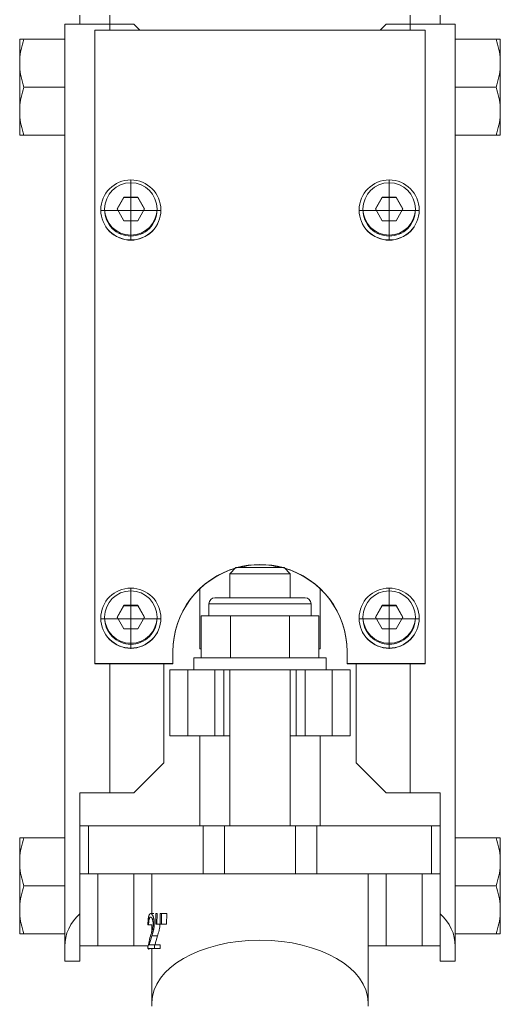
# Model space of a CAD drawing. Header units: millimetres. Extents: x -0.167 to 0.208, y 0.031 to 0.742.
# Tile 3 of 4: x 0.117 to 0.197, y 0.338 to 0.502. Entities that reach past the tile are written whole.
import ezdxf

# ---------------------------------------------------------------- set-up
doc = ezdxf.new("R2010")
doc.units = ezdxf.units.MM

# ---------------------------------------------------------------- blocks, each defined once
blk = doc.blocks.new('SW_CENTERMARKSYMBOL_7')
at = {"color": 0, "linetype": 'Continuous', "lineweight": 0}
for p, q in [((0, 0.0025), (0, 0.005)), ((0, 0), (0, 0.0025)), ((-0.0025, 0), (-0.005, 0)), ((0, 0), (-0.0025, 0)), ((0, 0), (0, -0.0025)), ((0, 0), (0.0025, 0)), ((0.0025, 0), (0.005, 0)), ((0, -0.0025), (0, -0.005))]:
    blk.add_line(p, q, dxfattribs=at)
blk = doc.blocks.new('SW_CENTERMARKSYMBOL_8')
at = {"color": 0, "linetype": 'Continuous', "lineweight": 0}
for p, q in [((0, 0.0025), (0, 0.005)), ((0, 0), (0, 0.0025)), ((-0.0025, 0), (-0.005, 0)), ((0, 0), (-0.0025, 0)), ((0, 0), (0, -0.0025)), ((0, 0), (0.0025, 0)), ((0.0025, 0), (0.005, 0)), ((0, -0.0025), (0, -0.005))]:
    blk.add_line(p, q, dxfattribs=at)
blk = doc.blocks.new('SW_CENTERMARKSYMBOL_9')
at = {"color": 0, "linetype": 'Continuous', "lineweight": 0}
for p, q in [((0, 0.0025), (0, 0.005)), ((0, 0), (0, 0.0025)), ((-0.0025, 0), (-0.005, 0)), ((0, 0), (-0.0025, 0)), ((0, 0), (0, -0.0025)), ((0, 0), (0.0025, 0)), ((0.0025, 0), (0.005, 0)), ((0, -0.0025), (0, -0.005))]:
    blk.add_line(p, q, dxfattribs=at)
blk = doc.blocks.new('SW_CENTERMARKSYMBOL_10')
at = {"color": 0, "linetype": 'Continuous', "lineweight": 0}
for p, q in [((0, 0.0025), (0, 0.005)), ((0, 0), (0, 0.0025)), ((-0.0025, 0), (-0.005, 0)), ((0, 0), (-0.0025, 0)), ((0, 0), (0, -0.0025)), ((0, 0), (0.0025, 0)), ((0.0025, 0), (0.005, 0)), ((0, -0.0025), (0, -0.005))]:
    blk.add_line(p, q, dxfattribs=at)

msp = doc.modelspace()

# ---------------------------------------------------------------- linework, layer by layer
at = {"color": 7, "linetype": 'Continuous', "lineweight": 15}
for p, q in [((0.1271517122, 0.50246916), (0.1271517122, 0.5009691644)), ((0.1321517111, 0.50246916), (0.1321517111, 0.5009691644)), ((0.1821517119, 0.50246916), (0.1821517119, 0.5009691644)), ((0.1871517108, 0.50246916), (0.1871517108, 0.5009691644)), ((0.1246517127, 0.5009691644), (0.1321517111, 0.5009691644)), ((0.1246517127, 0.3473863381), (0.1246517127, 0.5009691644)), ((0.1361517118, 0.5009691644), (0.1321517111, 0.5009691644)), ((0.1371735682, 0.4999473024), (0.1361517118, 0.5009691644)), ((0.1781517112, 0.5009691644), (0.1771298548, 0.4999473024)), ((0.1781517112, 0.5009691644), (0.1821517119, 0.5009691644)), ((0.1821517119, 0.5009691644), (0.1896517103, 0.5009691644)), ((0.1896517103, 0.5009691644), (0.1896517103, 0.3473863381)), ((0.1171517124, 0.4950258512), (0.1171517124, 0.4984733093)), ((0.1178517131, 0.4984733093), (0.1246517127, 0.4984733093)), ((0.1296517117, 0.3945070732), (0.1296517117, 0.4999473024)), ((0.1296517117, 0.4999473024), (0.1846517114, 0.4999473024)), ((0.1846517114, 0.4999473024), (0.1846517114, 0.3945070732)), ((0.1964517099, 0.4984733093), (0.1896517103, 0.4984733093)), ((0.1971517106, 0.4984733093), (0.1971517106, 0.4950258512)), ((0.1171517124, 0.4950258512), (0.1171517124, 0.4939187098)), ((0.1171517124, 0.4870237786), (0.1171517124, 0.4939187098)), ((0.1971517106, 0.4950258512), (0.1971517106, 0.4939187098)), ((0.1971517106, 0.4939187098), (0.1971517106, 0.4870237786)), ((0.1178517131, 0.4904712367), (0.1246517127, 0.4904712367)), ((0.1964517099, 0.4904712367), (0.1896517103, 0.4904712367)), ((0.1171517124, 0.4870237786), (0.1171517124, 0.4859166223)), ((0.1971517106, 0.4870237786), (0.1971517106, 0.4859166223)), ((0.1171517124, 0.4824691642), (0.1171517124, 0.4859166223)), ((0.1971517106, 0.4859166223), (0.1971517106, 0.4824691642)), ((0.1178517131, 0.4824691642), (0.1246517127, 0.4824691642)), ((0.1964517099, 0.4824691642), (0.1896517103, 0.4824691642)), ((0.1333617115, 0.4702047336), (0.1345067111, 0.4721868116)), ((0.1333918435, 0.4701525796), (0.1345067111, 0.4720824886)), ((0.1345067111, 0.4721868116), (0.1367967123, 0.4721868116)), ((0.1345067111, 0.4720824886), (0.1345067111, 0.4721868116)), ((0.1345067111, 0.4720824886), (0.1367967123, 0.4720824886)), ((0.1367967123, 0.4721868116), (0.1379417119, 0.4702047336)), ((0.1367967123, 0.4720824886), (0.1367967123, 0.4721868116)), ((0.1367967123, 0.4720824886), (0.1379115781, 0.4701525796)), ((0.1763617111, 0.4702047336), (0.1775067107, 0.4721868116)), ((0.176391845, 0.4701525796), (0.1775067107, 0.4720824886)), ((0.1775067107, 0.4721868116), (0.1797967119, 0.4721868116)), ((0.1775067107, 0.4720824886), (0.1775067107, 0.4721868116)), ((0.1775067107, 0.4720824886), (0.1797967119, 0.4720824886)), ((0.1797967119, 0.4721868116), (0.1809417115, 0.4702047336)), ((0.1797967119, 0.4720824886), (0.1797967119, 0.4721868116)), ((0.1797967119, 0.4720824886), (0.1809115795, 0.4701525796)), ((0.1306517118, 0.4700364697), (0.1306517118, 0.4700028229)), ((0.1312917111, 0.4702047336), (0.1312917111, 0.4700364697)), ((0.1345067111, 0.4682226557), (0.1333617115, 0.4702047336)), ((0.1379417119, 0.4702047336), (0.1367967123, 0.4682226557)), ((0.1400117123, 0.4700364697), (0.1400117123, 0.4702047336)), ((0.1406517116, 0.4700028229), (0.1406517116, 0.4700364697)), ((0.1736517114, 0.4700364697), (0.1736517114, 0.4700028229)), ((0.1742917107, 0.4702047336), (0.1742917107, 0.4700364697)), ((0.1775067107, 0.4682226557), (0.1763617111, 0.4702047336)), ((0.1809417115, 0.4702047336), (0.1797967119, 0.4682226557)), ((0.1830117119, 0.4700364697), (0.1830117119, 0.4702047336)), ((0.1836517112, 0.4700028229), (0.1836517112, 0.4700364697)), ((0.1367967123, 0.4682226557), (0.1345067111, 0.4682226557)), ((0.1797967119, 0.4682226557), (0.1775067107, 0.4682226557)), ((0.1531517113, 0.4104691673), (0.1521517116, 0.4094691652)), ((0.1531517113, 0.4104691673), (0.1611517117, 0.4104691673)), ((0.1546522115, 0.4104691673), (0.1546522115, 0.4107471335)), ((0.1596512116, 0.4104691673), (0.1596512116, 0.4107471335)), ((0.1621517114, 0.4094691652), (0.1611517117, 0.4104691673)), ((0.1521517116, 0.4094691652), (0.1521517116, 0.405469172)), ((0.1621517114, 0.4094691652), (0.1521517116, 0.4094691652)), ((0.1621517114, 0.405469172), (0.1621517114, 0.4094691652)), ((0.1471517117, 0.4069663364), (0.1471517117, 0.3969691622)), ((0.1671517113, 0.3969691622), (0.1671517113, 0.4069663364)), ((0.1496517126, 0.405469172), (0.1646517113, 0.405469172)), ((0.1333617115, 0.4022432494), (0.1345067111, 0.4042253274)), ((0.1333918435, 0.4021910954), (0.1345067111, 0.4041210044)), ((0.1345067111, 0.4042253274), (0.1367967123, 0.4042253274)), ((0.1345067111, 0.4041210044), (0.1345067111, 0.4042253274)), ((0.1345067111, 0.4041210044), (0.1367967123, 0.4041210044)), ((0.1367967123, 0.4042253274), (0.1379417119, 0.4022432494)), ((0.1367967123, 0.4041210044), (0.1367967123, 0.4042253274)), ((0.1367967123, 0.4041210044), (0.1379115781, 0.4021910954)), ((0.1486517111, 0.40446917), (0.1486517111, 0.4024691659)), ((0.165651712, 0.4024691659), (0.165651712, 0.40446917)), ((0.1763617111, 0.4022432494), (0.1775067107, 0.4042253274)), ((0.176391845, 0.4021910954), (0.1775067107, 0.4041210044)), ((0.1775067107, 0.4042253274), (0.1797967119, 0.4042253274)), ((0.1775067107, 0.4041210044), (0.1775067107, 0.4042253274)), ((0.1775067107, 0.4041210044), (0.1797967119, 0.4041210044)), ((0.1797967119, 0.4042253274), (0.1809417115, 0.4022432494)), ((0.1797967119, 0.4041210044), (0.1797967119, 0.4042253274)), ((0.1797967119, 0.4041210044), (0.1809115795, 0.4021910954)), ((0.1306517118, 0.4020749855), (0.1306517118, 0.4020413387)), ((0.1312917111, 0.4022432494), (0.1312917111, 0.4020749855)), ((0.1345067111, 0.4002611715), (0.1333617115, 0.4022432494)), ((0.1379417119, 0.4022432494), (0.1367967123, 0.4002611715)), ((0.1400117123, 0.4020749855), (0.1400117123, 0.4022432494)), ((0.1406517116, 0.4020413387), (0.1406517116, 0.4020749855)), ((0.1473367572, 0.4024691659), (0.1473367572, 0.3954691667)), ((0.1497904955, 0.4024691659), (0.1473367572, 0.4024691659)), ((0.1522442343, 0.4024691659), (0.1497904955, 0.4024691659)), ((0.1522442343, 0.4024691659), (0.1522442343, 0.3954691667)), ((0.1571517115, 0.4024691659), (0.1522442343, 0.4024691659)), ((0.1620591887, 0.4024691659), (0.1571517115, 0.4024691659)), ((0.1620591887, 0.4024691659), (0.1620591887, 0.3954691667)), ((0.1645129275, 0.4024691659), (0.1620591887, 0.4024691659)), ((0.1669666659, 0.4024691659), (0.1645129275, 0.4024691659)), ((0.1669666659, 0.4024691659), (0.1669666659, 0.3954691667)), ((0.1736517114, 0.4020749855), (0.1736517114, 0.4020413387)), ((0.1742917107, 0.4022432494), (0.1742917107, 0.4020749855)), ((0.1775067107, 0.4002611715), (0.1763617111, 0.4022432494)), ((0.1809417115, 0.4022432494), (0.1797967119, 0.4002611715)), ((0.1830117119, 0.4020749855), (0.1830117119, 0.4022432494)), ((0.1836517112, 0.4020413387), (0.1836517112, 0.4020749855)), ((0.1367967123, 0.4002611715), (0.1345067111, 0.4002611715)), ((0.1797967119, 0.4002611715), (0.1775067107, 0.4002611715)), ((0.1471517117, 0.3969691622), (0.1473367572, 0.3969691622)), ((0.1669666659, 0.3969691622), (0.1671517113, 0.3969691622)), ((0.1426517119, 0.3965059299), (0.1426517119, 0.3945070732)), ((0.1461517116, 0.3954691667), (0.1461517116, 0.3934691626)), ((0.1681517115, 0.3954691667), (0.1461517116, 0.3954691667)), ((0.1681517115, 0.3934691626), (0.1681517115, 0.3954691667)), ((0.1716517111, 0.3945070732), (0.1716517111, 0.3965059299)), ((0.1426517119, 0.3945070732), (0.1296517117, 0.3945070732)), ((0.1296517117, 0.3945070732), (0.1296517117, 0.3944734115)), ((0.1321517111, 0.3944734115), (0.1296517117, 0.3944734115)), ((0.1321517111, 0.3944734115), (0.1411517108, 0.3944734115)), ((0.1321517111, 0.3944734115), (0.1321517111, 0.3729691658)), ((0.1426517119, 0.3944734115), (0.1411517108, 0.3944734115)), ((0.1411517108, 0.3779691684), (0.1411517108, 0.3944734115)), ((0.1426517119, 0.3945070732), (0.1426517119, 0.3944734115)), ((0.1846517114, 0.3945070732), (0.1716517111, 0.3945070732)), ((0.1716517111, 0.3945070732), (0.1716517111, 0.3944734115)), ((0.1731517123, 0.3944734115), (0.1716517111, 0.3944734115)), ((0.1821517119, 0.3944734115), (0.1731517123, 0.3944734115)), ((0.1731517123, 0.3779691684), (0.1731517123, 0.3944734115)), ((0.1846517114, 0.3944734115), (0.1821517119, 0.3944734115)), ((0.1821517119, 0.3729691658), (0.1821517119, 0.3944734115)), ((0.1846517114, 0.3945070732), (0.1846517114, 0.3944734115)), ((0.1421517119, 0.3934691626), (0.1421517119, 0.3824691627)), ((0.1421517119, 0.3934691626), (0.1451517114, 0.3934691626)), ((0.1451517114, 0.3934691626), (0.1451517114, 0.3824691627)), ((0.1451517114, 0.3934691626), (0.1496517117, 0.3934691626)), ((0.1496517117, 0.3934691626), (0.1496517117, 0.3824691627)), ((0.1496517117, 0.3934691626), (0.1511517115, 0.3934691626)), ((0.1511517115, 0.3934691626), (0.1511517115, 0.3824691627)), ((0.1631517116, 0.3934691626), (0.1511517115, 0.3934691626)), ((0.1521517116, 0.3934691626), (0.1521517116, 0.3674691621)), ((0.1621517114, 0.3674691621), (0.1621517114, 0.3934691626)), ((0.1631517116, 0.3934691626), (0.1631517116, 0.3824691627)), ((0.1631517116, 0.3934691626), (0.1646517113, 0.3934691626)), ((0.1646517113, 0.3934691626), (0.1646517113, 0.3824691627)), ((0.1646517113, 0.3934691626), (0.1691517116, 0.3934691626)), ((0.1691517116, 0.3934691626), (0.1691517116, 0.3824691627)), ((0.1691517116, 0.3934691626), (0.1721517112, 0.3934691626)), ((0.1721517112, 0.3934691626), (0.1721517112, 0.3824691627)), ((0.1421517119, 0.3824691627), (0.1451517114, 0.3824691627)), ((0.1451517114, 0.3824691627), (0.1496517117, 0.3824691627)), ((0.1471517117, 0.3824691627), (0.1471517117, 0.3674691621)), ((0.1496517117, 0.3824691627), (0.1511517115, 0.3824691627)), ((0.1511517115, 0.3824691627), (0.1521517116, 0.3824691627)), ((0.1621517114, 0.3824691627), (0.1631517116, 0.3824691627)), ((0.1631517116, 0.3824691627), (0.1646517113, 0.3824691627)), ((0.1646517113, 0.3824691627), (0.1691517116, 0.3824691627)), ((0.1671517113, 0.3824691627), (0.1671517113, 0.3674691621)), ((0.1691517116, 0.3824691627), (0.1721517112, 0.3824691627)), ((0.1361517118, 0.3729691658), (0.1411517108, 0.3779691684)), ((0.1731517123, 0.3779691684), (0.1781517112, 0.3729691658)), ((0.1271517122, 0.3729691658), (0.1271517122, 0.3527974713)), ((0.1321517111, 0.3729691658), (0.1271517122, 0.3729691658)), ((0.1361517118, 0.3729691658), (0.1321517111, 0.3729691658)), ((0.1781517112, 0.3729691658), (0.1821517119, 0.3729691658)), ((0.1871517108, 0.3729691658), (0.1821517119, 0.3729691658)), ((0.1871517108, 0.3527974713), (0.1871517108, 0.3729691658)), ((0.1271517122, 0.3674691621), (0.1286161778, 0.3674691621)), ((0.1286161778, 0.3594691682), (0.1286161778, 0.3674691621)), ((0.1286161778, 0.3674691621), (0.1476872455, 0.3674691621)), ((0.1476872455, 0.3594691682), (0.1476872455, 0.3674691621)), ((0.1476872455, 0.3674691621), (0.1512227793, 0.3674691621)), ((0.1512227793, 0.3594691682), (0.1512227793, 0.3674691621)), ((0.1512227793, 0.3674691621), (0.1630806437, 0.3674691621)), ((0.1630806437, 0.3594691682), (0.1630806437, 0.3674691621)), ((0.1630806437, 0.3674691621), (0.1666161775, 0.3674691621)), ((0.1666161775, 0.3594691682), (0.1666161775, 0.3674691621)), ((0.1666161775, 0.3674691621), (0.1856872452, 0.3674691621)), ((0.1856872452, 0.3594691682), (0.1856872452, 0.3674691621)), ((0.1856872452, 0.3674691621), (0.1871517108, 0.3674691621)), ((0.1171517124, 0.3620258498), (0.1171517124, 0.3654733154)), ((0.1178517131, 0.3654733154), (0.1246517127, 0.3654733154)), ((0.1964517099, 0.3654733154), (0.1896517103, 0.3654733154)), ((0.1971517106, 0.3654733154), (0.1971517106, 0.3620258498)), ((0.1171517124, 0.3620258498), (0.1171517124, 0.360918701)), ((0.1171517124, 0.3540237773), (0.1171517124, 0.360918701)), ((0.1971517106, 0.3620258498), (0.1971517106, 0.360918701)), ((0.1971517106, 0.360918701), (0.1971517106, 0.3540237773)), ((0.1271517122, 0.3594691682), (0.1286161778, 0.3594691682)), ((0.1286161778, 0.3594691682), (0.1476872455, 0.3594691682)), ((0.1301517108, 0.3474691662), (0.1301517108, 0.3594691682)), ((0.1361517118, 0.3474691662), (0.1361517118, 0.3594691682)), ((0.1391517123, 0.3528583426), (0.1391517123, 0.3594691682)), ((0.1476872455, 0.3594691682), (0.1512227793, 0.3594691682)), ((0.1512227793, 0.3594691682), (0.1571517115, 0.3594691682)), ((0.1571517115, 0.3594691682), (0.1630806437, 0.3594691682)), ((0.1630806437, 0.3594691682), (0.1666161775, 0.3594691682)), ((0.1666161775, 0.3594691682), (0.1856872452, 0.3594691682)), ((0.1751517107, 0.3380465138), (0.1751517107, 0.3594691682)), ((0.1781517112, 0.3474691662), (0.1781517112, 0.3594691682)), ((0.1841517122, 0.3474691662), (0.1841517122, 0.3594691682)), ((0.1856872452, 0.3594691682), (0.1871517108, 0.3594691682)), ((0.1178517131, 0.3574712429), (0.1246517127, 0.3574712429)), ((0.1964517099, 0.3574712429), (0.1896517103, 0.3574712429)), ((0.1171517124, 0.3540237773), (0.1171517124, 0.3529166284)), ((0.1171517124, 0.3494691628), (0.1171517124, 0.3529166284)), ((0.1271517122, 0.3527974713), (0.1271517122, 0.3449691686)), ((0.1389617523, 0.3528583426), (0.1394525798, 0.3528583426)), ((0.1398353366, 0.3511215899), (0.1398025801, 0.3528583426)), ((0.1398025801, 0.3528583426), (0.14002742, 0.3528583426)), ((0.14002742, 0.3528583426), (0.1399929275, 0.3511215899)), ((0.1405563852, 0.3511215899), (0.1405175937, 0.3528583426)), ((0.1405175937, 0.3528583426), (0.1407825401, 0.3528583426)), ((0.1407825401, 0.3528583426), (0.1407402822, 0.3511215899)), ((0.1407825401, 0.3528583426), (0.1416440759, 0.3528583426)), ((0.1416440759, 0.3528583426), (0.141604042, 0.3511215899)), ((0.1871517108, 0.3527974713), (0.1871517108, 0.3449691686)), ((0.1971517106, 0.3540237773), (0.1971517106, 0.3529166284)), ((0.1971517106, 0.3529166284), (0.1971517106, 0.3494691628)), ((0.1384964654, 0.3509768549), (0.1386052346, 0.3509768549)), ((0.1386052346, 0.3509768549), (0.1391517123, 0.3509768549)), ((0.1391517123, 0.3499114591), (0.1391517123, 0.3509768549)), ((0.1398353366, 0.3511215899), (0.1399929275, 0.3511215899)), ((0.1399929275, 0.3511215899), (0.1403429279, 0.3511215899)), ((0.1405563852, 0.3511215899), (0.1407402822, 0.3511215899)), ((0.1407402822, 0.3511215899), (0.141604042, 0.3511215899)), ((0.1178517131, 0.3494691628), (0.1246517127, 0.3494691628)), ((0.1964517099, 0.3494691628), (0.1896517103, 0.3494691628)), ((0.1387231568, 0.3476480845), (0.1395914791, 0.3476480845)), ((0.1391423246, 0.3491552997), (0.1400901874, 0.3491552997)), ((0.1395914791, 0.3476480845), (0.1395914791, 0.3470691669)), ((0.1395914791, 0.3476480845), (0.1405157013, 0.3476480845)), ((0.1405157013, 0.3476480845), (0.1405157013, 0.3470691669)), ((0.1246517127, 0.3449691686), (0.1246517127, 0.3473863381)), ((0.1301517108, 0.3474691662), (0.1271517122, 0.3474691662)), ((0.1361517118, 0.3474691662), (0.1301517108, 0.3474691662)), ((0.1385971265, 0.3474691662), (0.1361517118, 0.3474691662)), ((0.1384543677, 0.3470691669), (0.1395914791, 0.3470691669)), ((0.1391517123, 0.3380465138), (0.1391517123, 0.3470691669)), ((0.1395914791, 0.3470691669), (0.1405157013, 0.3470691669)), ((0.1781517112, 0.3474691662), (0.1751517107, 0.3474691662)), ((0.1841517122, 0.3474691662), (0.1781517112, 0.3474691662)), ((0.1871517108, 0.3474691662), (0.1841517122, 0.3474691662)), ((0.1896517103, 0.3449691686), (0.1896517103, 0.3473863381)), ((0.1271517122, 0.3449691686), (0.1246517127, 0.3449691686)), ((0.1871517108, 0.3449691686), (0.1896517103, 0.3449691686)), ((0.1391517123, 0.3374691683), (0.1391517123, 0.3380465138)), ((0.1751517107, 0.3380465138), (0.1751517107, 0.3374691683))]:
    msp.add_line(p, q, dxfattribs=at)
at = {"color": 8, "linetype": 'Continuous', "lineweight": 15}
for p, q in [((0.1321517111, 0.5009691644), (0.1321517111, 0.4999473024)), ((0.1821517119, 0.4999473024), (0.1821517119, 0.5009691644)), ((0.165651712, 0.40446917), (0.1486517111, 0.40446917))]:
    msp.add_line(p, q, dxfattribs=at)
at = {"color": 7, "linetype": 'Continuous', "lineweight": 15}
for centre, radius in [((0.1356512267, 0.4700344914), 0.0049991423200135), ((0.135651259, 0.4702028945), 0.0043593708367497), ((0.1786512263, 0.4700344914), 0.0049991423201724), ((0.1786512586, 0.4702028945), 0.0043593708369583), ((0.1356511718, 0.40207302), 0.0049991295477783), ((0.1786511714, 0.40207302), 0.0049991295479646), ((0.135651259, 0.4022414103), 0.0043593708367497), ((0.1786512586, 0.4022414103), 0.0043593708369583)]:
    msp.add_circle(centre, radius, dxfattribs=at)
for centre, radius, start, end in [((0.1356502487, 0.4700041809), 0.0049985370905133, 180.0155656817, 270.0167587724), ((0.1356503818, 0.4700376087), 0.0043586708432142, 180.0149720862, 270.0174697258), ((0.1356530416, 0.4700376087), 0.0043586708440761, 269.9825058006, 359.98502791), ((0.1356531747, 0.4700041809), 0.0049985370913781, 269.983219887, 359.9844343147), ((0.1786502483, 0.4700041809), 0.004998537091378, 180.0155656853, 270.016780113), ((0.1786503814, 0.4700376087), 0.0043586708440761, 180.01497209, 270.0174941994), ((0.1786530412, 0.4700376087), 0.0043586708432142, 269.9825302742, 359.9850279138), ((0.1786531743, 0.4700041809), 0.0049985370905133, 269.9832412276, 359.9844343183), ((0.1571447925, 0.3965032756), 0.0144930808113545, 105.5283077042, 179.9895070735), ((0.1571449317, 0.3964694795), 0.0144932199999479, 106.384386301, 179.9889167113), ((0.1571517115, 0.3964898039), 0.0145079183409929, 74.4865782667, 105.5134217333), ((0.1571517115, 0.3964561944), 0.0145078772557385, 74.9914502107, 105.0085497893), ((0.1571586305, 0.3965032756), 0.0144930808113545, 0.0104929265, 74.4716922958), ((0.1571581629, 0.3964692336), 0.0144935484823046, 0.012054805, 73.6146421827), ((0.1496517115, 0.4044691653), 0.001, 90, 180), ((0.1646517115, 0.4044691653), 0.001, 0, 90), ((0.1356502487, 0.4020426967), 0.0049985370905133, 180.0155656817, 270.0167587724), ((0.1356503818, 0.4020761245), 0.0043586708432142, 180.0149720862, 270.0174697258), ((0.1356530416, 0.4020761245), 0.0043586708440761, 269.9825058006, 359.98502791), ((0.1356531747, 0.4020426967), 0.0049985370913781, 269.983219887, 359.9844343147), ((0.1786502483, 0.4020426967), 0.004998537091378, 180.0155656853, 270.016780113), ((0.1786503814, 0.4020761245), 0.0043586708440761, 180.01497209, 270.0174941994), ((0.1786530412, 0.4020761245), 0.0043586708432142, 269.9825302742, 359.9850279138), ((0.1786531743, 0.4020426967), 0.0049985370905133, 269.9832412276, 359.9844343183)]:
    msp.add_arc(centre, radius, start, end, dxfattribs=at)
for centre, major_axis, ratio, start_param, end_param in [((0.1321517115, 0.3473863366), (0.007500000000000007, 1.110223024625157e-16), 0.9679732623, 2.300523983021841, 3.141592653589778), ((0.1821517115, 0.3473863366), (0.007499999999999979, -1.110223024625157e-16), 0.9679732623, 0, 0.8410686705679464), ((0.1571517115, 0.3380465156), (0.01800000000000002, 0), 0.5773502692, 0, 3.141592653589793)]:
    msp.add_ellipse(centre, major_axis=major_axis, ratio=ratio, start_param=start_param, end_param=end_param, dxfattribs=at)
for points, knots in [([(0.1178517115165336, 0.4984733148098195), (0.1176658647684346, 0.4979157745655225), (0.117506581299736, 0.4973512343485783), (0.1172648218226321, 0.4962019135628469), (0.1171829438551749, 0.4956141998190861), (0.1171517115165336, 0.4950258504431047)], [0, 0, 0, 0, 0.5, 0.5, 1, 1, 1, 1]), ([(0.1964517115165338, 0.4984733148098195), (0.1966375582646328, 0.4979157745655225), (0.1967968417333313, 0.4973512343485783), (0.1970386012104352, 0.4962019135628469), (0.1971204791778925, 0.4956141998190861), (0.1971517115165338, 0.4950258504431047)], [0, 0, 0, 0, 0.5, 0.5, 1, 1, 1, 1]), ([(0.1964517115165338, 0.4984733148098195), (0.1966379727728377, 0.4984733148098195), (0.1967975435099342, 0.4984733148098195), (0.1970394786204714, 0.4984733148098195), (0.1971208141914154, 0.4984733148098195), (0.1971517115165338, 0.4984733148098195)], [0, 0, 0, 0, 0.5, 0.5, 1, 1, 1, 1]), ([(0.1178517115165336, 0.4904712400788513), (0.1176658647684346, 0.4899136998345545), (0.117506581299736, 0.4893491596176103), (0.1172648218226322, 0.4881998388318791), (0.1171829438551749, 0.4876121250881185), (0.1171517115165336, 0.4870237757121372)], [0, 0, 0, 0, 0.5, 0.5, 1, 1, 1, 1]), ([(0.1964517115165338, 0.4904712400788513), (0.1966375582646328, 0.4899136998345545), (0.1967968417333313, 0.4893491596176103), (0.1970386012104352, 0.4881998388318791), (0.1971204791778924, 0.4876121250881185), (0.1971517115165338, 0.4870237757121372)], [0, 0, 0, 0, 0.5, 0.5, 1, 1, 1, 1]), ([(0.1178517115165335, 0.482469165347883), (0.1176644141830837, 0.482469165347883), (0.1175030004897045, 0.4824691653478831), (0.1172621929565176, 0.4824691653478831), (0.1171825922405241, 0.482469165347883), (0.1171517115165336, 0.482469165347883)], [0, 0, 0, 0, 0.5, 0.5, 1, 1, 1, 1]), ([(0.1964517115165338, 0.482469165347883), (0.1966379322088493, 0.482469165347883), (0.1967974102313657, 0.482469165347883), (0.197039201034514, 0.482469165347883), (0.1971207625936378, 0.482469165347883), (0.1971517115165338, 0.482469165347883)], [0, 0, 0, 0, 0.4999999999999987, 0.4999999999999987, 1, 1, 1, 1]), ([(0.1178517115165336, 0.3654733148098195), (0.1176658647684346, 0.3649157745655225), (0.117506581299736, 0.3643512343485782), (0.1172648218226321, 0.3632019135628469), (0.1171829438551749, 0.3626141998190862), (0.1171517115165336, 0.3620258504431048)], [0, 0, 0, 0, 0.5, 0.5, 1, 1, 1, 1]), ([(0.1964517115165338, 0.3654733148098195), (0.1966375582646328, 0.3649157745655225), (0.1967968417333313, 0.3643512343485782), (0.1970386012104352, 0.3632019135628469), (0.1971204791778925, 0.3626141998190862), (0.1971517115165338, 0.3620258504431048)], [0, 0, 0, 0, 0.5, 0.5, 1, 1, 1, 1]), ([(0.1964517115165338, 0.3654733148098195), (0.1966379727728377, 0.3654733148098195), (0.1967975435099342, 0.3654733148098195), (0.1970394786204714, 0.3654733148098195), (0.1971208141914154, 0.3654733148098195), (0.1971517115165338, 0.3654733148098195)], [0, 0, 0, 0, 0.5, 0.5, 1, 1, 1, 1]), ([(0.1178517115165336, 0.3574712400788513), (0.1176658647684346, 0.3569136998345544), (0.117506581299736, 0.3563491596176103), (0.1172648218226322, 0.3551998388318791), (0.1171829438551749, 0.3546121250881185), (0.1171517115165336, 0.3540237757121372)], [0, 0, 0, 0, 0.5, 0.5, 1, 1, 1, 1]), ([(0.1964517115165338, 0.3574712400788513), (0.1966375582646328, 0.3569136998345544), (0.1967968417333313, 0.3563491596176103), (0.1970386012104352, 0.3551998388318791), (0.1971204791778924, 0.3546121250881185), (0.1971517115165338, 0.3540237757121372)], [0, 0, 0, 0, 0.5, 0.5, 1, 1, 1, 1]), ([(0.1384964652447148, 0.3509768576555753), (0.1384968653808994, 0.351017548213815), (0.1384972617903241, 0.3510531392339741), (0.1384978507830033, 0.3510988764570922), (0.1384980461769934, 0.3511128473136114), (0.1384983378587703, 0.35113189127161), (0.1384984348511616, 0.3511379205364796), (0.1384985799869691, 0.3511464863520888), (0.1384986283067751, 0.3511492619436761), (0.1384987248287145, 0.3511546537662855), (0.1384987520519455, 0.3511561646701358), (0.1384999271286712, 0.3512180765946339), (0.1385016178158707, 0.3512777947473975), (0.1385063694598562, 0.35140477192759), (0.1385092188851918, 0.3514659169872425), (0.1385142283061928, 0.3515541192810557), (0.1385160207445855, 0.3515829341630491), (0.1385188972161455, 0.3516252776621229), (0.1385198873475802, 0.3516392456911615), (0.1385214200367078, 0.3516599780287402), (0.1385219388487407, 0.3516668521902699), (0.138522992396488, 0.3516805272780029), (0.1385234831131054, 0.3516867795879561), (0.1385287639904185, 0.3517525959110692), (0.1385339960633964, 0.3518091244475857), (0.1385455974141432, 0.3519182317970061), (0.1385520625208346, 0.3519715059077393), (0.138565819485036, 0.3520713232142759), (0.1385734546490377, 0.3521202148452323), (0.1385903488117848, 0.3522159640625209), (0.1385994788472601, 0.3522622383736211), (0.1386200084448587, 0.3523550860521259), (0.1386305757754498, 0.3523979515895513), (0.1386469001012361, 0.3524569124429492), (0.1386524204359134, 0.3524756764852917), (0.1386636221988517, 0.3525114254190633), (0.1386696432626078, 0.3525294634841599), (0.1386881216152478, 0.352581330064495), (0.138701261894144, 0.3526137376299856), (0.1387293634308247, 0.3526742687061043), (0.1387434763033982, 0.3527005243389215), (0.1387722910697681, 0.3527457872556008), (0.1387874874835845, 0.3527657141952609), (0.1388115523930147, 0.3527915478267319), (0.1388197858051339, 0.3527994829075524), (0.1388366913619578, 0.3528140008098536), (0.1388455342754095, 0.3528206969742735), (0.1388629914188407, 0.352832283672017), (0.1388717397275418, 0.3528372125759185), (0.1388848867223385, 0.3528433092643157), (0.1388892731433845, 0.3528451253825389), (0.1388958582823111, 0.3528475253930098), (0.1388980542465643, 0.3528482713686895), (0.1389013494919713, 0.3528493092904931), (0.1389024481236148, 0.352849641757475), (0.1389040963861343, 0.3528501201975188), (0.1389046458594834, 0.3528502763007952), (0.1389057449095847, 0.3528505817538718), (0.1389064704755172, 0.3528507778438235), (0.138918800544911, 0.3528540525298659), (0.1389368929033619, 0.3528565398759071), (0.1389617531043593, 0.3528583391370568)], [0, 0, 0, 0, 0.03125, 0.03125, 0.046875, 0.046875, 0.0546875, 0.0546875, 0.05859375, 0.05859375, 0.0625, 0.0625, 0.125, 0.125, 0.1875, 0.1875, 0.21875, 0.21875, 0.234375, 0.234375, 0.2421875, 0.2421875, 0.25, 0.25, 0.3125, 0.3125, 0.375, 0.375, 0.4375, 0.4375, 0.5, 0.5, 0.5625, 0.5625, 0.59375, 0.59375, 0.625, 0.625, 0.6875, 0.6875, 0.75, 0.75, 0.8125, 0.8125, 0.84375, 0.84375, 0.875, 0.875, 0.90625, 0.90625, 0.921875, 0.921875, 0.9296875, 0.9296875, 0.93359375, 0.93359375, 0.935546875, 0.935546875, 0.9375, 0.9375, 1, 1, 1, 1]), ([(0.1389617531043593, 0.3528583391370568), (0.1389730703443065, 0.3528574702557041), (0.1389830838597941, 0.3528564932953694), (0.1389960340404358, 0.3528548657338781), (0.139000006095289, 0.3528542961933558), (0.1390054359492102, 0.352853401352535), (0.1390071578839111, 0.352853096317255), (0.1390096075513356, 0.3528526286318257), (0.1390104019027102, 0.352852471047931), (0.1390119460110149, 0.3528521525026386), (0.1390123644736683, 0.3528520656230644), (0.1390218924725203, 0.3528499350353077), (0.1390305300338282, 0.3528473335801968), (0.1390481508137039, 0.3528407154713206), (0.1390568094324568, 0.3528368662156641), (0.139085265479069, 0.3528221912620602), (0.1391037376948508, 0.3528102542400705), (0.1391395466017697, 0.352782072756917), (0.139156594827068, 0.3527661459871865), (0.1392075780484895, 0.3527099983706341), (0.1392421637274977, 0.352659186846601), (0.1392948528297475, 0.3525629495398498), (0.1393114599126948, 0.3525295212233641), (0.1393334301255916, 0.3524804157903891), (0.1393408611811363, 0.352462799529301), (0.1393559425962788, 0.3524250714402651), (0.139363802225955, 0.352404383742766), (0.1393864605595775, 0.352342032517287), (0.1394007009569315, 0.3522997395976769), (0.1394206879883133, 0.3522352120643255), (0.1394271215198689, 0.3522135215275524), (0.1394364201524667, 0.3521807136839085), (0.1394394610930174, 0.3521697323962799), (0.1394439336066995, 0.352153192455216), (0.1394454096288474, 0.3521476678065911), (0.1394483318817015, 0.3521365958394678), (0.1394496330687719, 0.3521316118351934), (0.1394638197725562, 0.3520765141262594), (0.1394753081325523, 0.3520276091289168), (0.1394959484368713, 0.3519299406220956), (0.1395051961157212, 0.3518805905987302), (0.1395208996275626, 0.3517843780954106), (0.1395282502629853, 0.3517308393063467), (0.1395379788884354, 0.3516468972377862), (0.1395409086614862, 0.3516193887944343), (0.1395461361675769, 0.3515653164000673), (0.1395483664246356, 0.3515396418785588), (0.1395524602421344, 0.3514856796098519), (0.1395542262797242, 0.3514584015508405), (0.139556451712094, 0.3514170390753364), (0.1395571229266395, 0.3514031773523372), (0.139558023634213, 0.3513822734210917), (0.1395583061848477, 0.3513752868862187), (0.1395587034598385, 0.3513647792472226), (0.1395588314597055, 0.3513612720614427), (0.1395590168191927, 0.3513560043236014), (0.1395590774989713, 0.3513542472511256), (0.139559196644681, 0.3513507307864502), (0.139559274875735, 0.3513483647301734), (0.1395605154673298, 0.3513102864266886), (0.1395615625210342, 0.3512546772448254), (0.139562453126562, 0.351180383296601)], [0, 0, 0, 0, 0.03125, 0.03125, 0.046875, 0.046875, 0.0546875, 0.0546875, 0.05859375, 0.05859375, 0.0625, 0.0625, 0.09375, 0.09375, 0.125, 0.125, 0.1875, 0.1875, 0.25, 0.25, 0.375, 0.375, 0.4375, 0.4375, 0.46875, 0.46875, 0.5, 0.5, 0.5625, 0.5625, 0.59375, 0.59375, 0.609375, 0.609375, 0.6171875, 0.6171875, 0.625, 0.625, 0.6875, 0.6875, 0.75, 0.75, 0.8125, 0.8125, 0.84375, 0.84375, 0.875, 0.875, 0.90625, 0.90625, 0.921875, 0.921875, 0.9296875, 0.9296875, 0.93359375, 0.93359375, 0.935546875, 0.935546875, 0.9375, 0.9375, 1, 1, 1, 1]), ([(0.1389538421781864, 0.3522794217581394), (0.1389451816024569, 0.3522786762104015), (0.1389376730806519, 0.3522778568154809), (0.1389280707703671, 0.3522765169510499), (0.1389251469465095, 0.3522760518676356), (0.1389211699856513, 0.3522753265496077), (0.1389199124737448, 0.3522750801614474), (0.1389181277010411, 0.3522747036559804), (0.1389175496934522, 0.352274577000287), (0.1389164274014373, 0.3522743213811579), (0.1389161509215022, 0.3522742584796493), (0.1389026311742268, 0.3522709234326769), (0.1388903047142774, 0.3522657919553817), (0.1388657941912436, 0.3522511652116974), (0.1388538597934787, 0.3522418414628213), (0.1388306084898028, 0.3522191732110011), (0.1388191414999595, 0.352205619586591), (0.1387865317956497, 0.3521601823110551), (0.1387664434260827, 0.3521215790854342), (0.1387385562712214, 0.3520512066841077), (0.138729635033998, 0.3520256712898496), (0.1387167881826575, 0.3519842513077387), (0.1387125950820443, 0.3519699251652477), (0.1387064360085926, 0.3519476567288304), (0.1387044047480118, 0.3519401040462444), (0.1387003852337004, 0.3519247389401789), (0.1386982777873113, 0.3519164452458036), (0.1386816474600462, 0.3518492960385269), (0.1386685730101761, 0.3517812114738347), (0.1386518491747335, 0.3516703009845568), (0.1386467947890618, 0.3516326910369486), (0.1386399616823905, 0.3515753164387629), (0.1386378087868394, 0.3515560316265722), (0.1386347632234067, 0.3515268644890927), (0.1386337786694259, 0.3515171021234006), (0.1386318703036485, 0.3514974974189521), (0.138630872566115, 0.3514868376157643), (0.1386267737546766, 0.3514415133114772), (0.1386237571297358, 0.3514028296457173), (0.1386196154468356, 0.3513411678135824), (0.1386182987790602, 0.3513200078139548), (0.1386164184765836, 0.3512873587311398), (0.1386158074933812, 0.3512763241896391), (0.1386146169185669, 0.3512539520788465), (0.138614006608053, 0.3512419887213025), (0.138612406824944, 0.351209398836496), (0.1386114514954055, 0.3511879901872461), (0.1386101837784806, 0.3511563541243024), (0.1386097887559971, 0.351145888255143), (0.1386092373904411, 0.3511303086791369), (0.1386090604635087, 0.3511251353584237), (0.1386088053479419, 0.351117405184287), (0.1386087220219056, 0.351114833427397), (0.1386085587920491, 0.3511096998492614), (0.1386084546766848, 0.3511063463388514), (0.1386075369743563, 0.3510763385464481), (0.1386064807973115, 0.351033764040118), (0.1386052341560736, 0.3509768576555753)], [0, 0, 0, 0, 0.03125, 0.03125, 0.046875, 0.046875, 0.0546875, 0.0546875, 0.05859375, 0.05859375, 0.0625, 0.0625, 0.125, 0.125, 0.1875, 0.1875, 0.25, 0.25, 0.375, 0.375, 0.4375, 0.4375, 0.46875, 0.46875, 0.484375, 0.484375, 0.5, 0.5, 0.625, 0.625, 0.6875, 0.6875, 0.71875, 0.71875, 0.734375, 0.734375, 0.75, 0.75, 0.8125, 0.8125, 0.84375, 0.84375, 0.859375, 0.859375, 0.875, 0.875, 0.90625, 0.90625, 0.921875, 0.921875, 0.9296875, 0.9296875, 0.93359375, 0.93359375, 0.9375, 0.9375, 1, 1, 1, 1]), ([(0.1393672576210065, 0.351135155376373), (0.1393670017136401, 0.3511610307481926), (0.1393666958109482, 0.3511836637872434), (0.1393661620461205, 0.3512127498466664), (0.1393659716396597, 0.3512216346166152), (0.1393656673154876, 0.3512337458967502), (0.1393655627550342, 0.3512375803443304), (0.1393654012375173, 0.3512430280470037), (0.1393653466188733, 0.3512447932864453), (0.1393652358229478, 0.3512482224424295), (0.1393652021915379, 0.3512492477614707), (0.1393638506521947, 0.3512875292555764), (0.1393615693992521, 0.3513266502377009), (0.1393553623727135, 0.3514064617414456), (0.1393515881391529, 0.3514448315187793), (0.1393427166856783, 0.3515184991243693), (0.139337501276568, 0.351554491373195), (0.1393262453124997, 0.3516206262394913), (0.1393197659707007, 0.351653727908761), (0.1393088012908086, 0.3517034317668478), (0.1393049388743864, 0.3517200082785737), (0.1392988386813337, 0.3517448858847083), (0.1392967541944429, 0.351753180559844), (0.1392924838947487, 0.3517697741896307), (0.1392901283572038, 0.351778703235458), (0.1392797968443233, 0.3518170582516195), (0.1392710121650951, 0.3518467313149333), (0.13925708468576, 0.3518897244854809), (0.1392523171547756, 0.3519038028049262), (0.1392425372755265, 0.3519314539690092), (0.1392376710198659, 0.3519446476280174), (0.139221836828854, 0.3519857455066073), (0.1392112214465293, 0.3520111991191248), (0.1391952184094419, 0.3520464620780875), (0.1391898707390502, 0.3520577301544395), (0.1391791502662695, 0.3520792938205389), (0.1391739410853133, 0.3520892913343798), (0.1391572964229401, 0.3521196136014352), (0.1391459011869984, 0.3521382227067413), (0.1391283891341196, 0.3521637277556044), (0.1391224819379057, 0.3521718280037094), (0.1391105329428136, 0.3521872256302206), (0.1391041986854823, 0.3521948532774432), (0.1390751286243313, 0.3522276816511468), (0.1390506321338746, 0.3522475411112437), (0.1390195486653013, 0.3522638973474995), (0.1390134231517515, 0.3522666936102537), (0.1390043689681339, 0.3522701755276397), (0.1390013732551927, 0.3522712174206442), (0.1389969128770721, 0.3522726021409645), (0.1389954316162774, 0.3522730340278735), (0.1389932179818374, 0.3522736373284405), (0.138992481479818, 0.3522738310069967), (0.1389910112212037, 0.3522742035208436), (0.1389900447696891, 0.352274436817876), (0.1389815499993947, 0.352276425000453), (0.1389695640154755, 0.3522780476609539), (0.1389538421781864, 0.3522794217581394)], [0, 0, 0, 0, 0.03125, 0.03125, 0.046875, 0.046875, 0.0546875, 0.0546875, 0.05859375, 0.05859375, 0.0625, 0.0625, 0.125, 0.125, 0.1875, 0.1875, 0.25, 0.25, 0.3125, 0.3125, 0.34375, 0.34375, 0.359375, 0.359375, 0.375, 0.375, 0.4375, 0.4375, 0.46875, 0.46875, 0.5, 0.5, 0.5625, 0.5625, 0.59375, 0.59375, 0.625, 0.625, 0.6875, 0.6875, 0.71875, 0.71875, 0.75, 0.75, 0.875, 0.875, 0.90625, 0.90625, 0.921875, 0.921875, 0.9296875, 0.9296875, 0.93359375, 0.93359375, 0.9375, 0.9375, 1, 1, 1, 1]), ([(0.139002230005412, 0.3494051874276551), (0.1390251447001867, 0.3494817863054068), (0.1390463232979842, 0.3495518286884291), (0.1390751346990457, 0.3496470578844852), (0.1390842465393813, 0.3496771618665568), (0.1390971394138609, 0.3497198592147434), (0.1391013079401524, 0.3497336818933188), (0.1391073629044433, 0.3497538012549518), (0.1391093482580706, 0.3497604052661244), (0.1391122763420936, 0.3497701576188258), (0.1391132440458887, 0.3497733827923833), (0.1391146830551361, 0.3497781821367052), (0.1391151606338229, 0.3497797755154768), (0.1391161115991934, 0.3497829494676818), (0.1391163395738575, 0.3497837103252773), (0.1391285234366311, 0.349824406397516), (0.139139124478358, 0.3498598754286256), (0.1391536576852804, 0.3499088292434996), (0.1391582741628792, 0.3499244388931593), (0.1391670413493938, 0.3499542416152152), (0.1391709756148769, 0.3499676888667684), (0.1391833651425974, 0.3500103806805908), (0.1391922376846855, 0.3500414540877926), (0.1392064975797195, 0.3500919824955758), (0.1392114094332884, 0.350109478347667), (0.1392190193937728, 0.3501367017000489), (0.1392215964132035, 0.350145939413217), (0.1392255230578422, 0.3501600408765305), (0.1392268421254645, 0.3501647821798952), (0.1392295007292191, 0.3501743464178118), (0.1392310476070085, 0.3501799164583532), (0.1392413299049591, 0.350216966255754), (0.1392504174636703, 0.3502512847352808), (0.13926396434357, 0.3503048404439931), (0.1392684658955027, 0.3503230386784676), (0.139277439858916, 0.3503601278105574), (0.1392822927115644, 0.3503806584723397), (0.1392909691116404, 0.3504187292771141), (0.1392950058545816, 0.3504371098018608), (0.1393006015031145, 0.35046369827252), (0.1393023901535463, 0.3504723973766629), (0.1393058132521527, 0.3504894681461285), (0.1393077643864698, 0.3504994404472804), (0.1393132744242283, 0.3505283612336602), (0.1393167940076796, 0.350547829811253), (0.1393235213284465, 0.350587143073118), (0.1393266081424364, 0.3506061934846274), (0.1393424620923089, 0.3507103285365), (0.1393518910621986, 0.3507929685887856), (0.1393595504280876, 0.3508965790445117), (0.1393608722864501, 0.3509176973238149), (0.1393625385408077, 0.350949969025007), (0.1393630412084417, 0.3509608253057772), (0.1393637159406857, 0.3509772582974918), (0.1393639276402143, 0.3509827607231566), (0.1393642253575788, 0.3509910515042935), (0.1393643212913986, 0.3509938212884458), (0.1393645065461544, 0.3509993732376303), (0.1393646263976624, 0.3510031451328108), (0.1393655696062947, 0.3510337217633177), (0.1393664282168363, 0.3510771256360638), (0.1393672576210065, 0.351135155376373)], [0, 0, 0, 0, 0.125, 0.125, 0.1875, 0.1875, 0.21875, 0.21875, 0.234375, 0.234375, 0.2421875, 0.2421875, 0.24609375, 0.24609375, 0.25, 0.25, 0.3125, 0.3125, 0.34375, 0.34375, 0.375, 0.375, 0.4375, 0.4375, 0.46875, 0.46875, 0.484375, 0.484375, 0.4921875, 0.4921875, 0.5, 0.5, 0.5625, 0.5625, 0.59375, 0.59375, 0.625, 0.625, 0.65625, 0.65625, 0.671875, 0.671875, 0.6875, 0.6875, 0.71875, 0.71875, 0.75, 0.75, 0.875, 0.875, 0.90625, 0.90625, 0.921875, 0.921875, 0.9296875, 0.9296875, 0.93359375, 0.93359375, 0.9375, 0.9375, 1, 1, 1, 1]), ([(0.139562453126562, 0.351180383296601), (0.1395619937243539, 0.3511472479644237), (0.1395615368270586, 0.3511182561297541), (0.1395608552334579, 0.3510809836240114), (0.1395606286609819, 0.3510695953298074), (0.1395602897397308, 0.3510540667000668), (0.1395601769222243, 0.3510491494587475), (0.1395600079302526, 0.3510421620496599), (0.1395599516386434, 0.351039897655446), (0.139559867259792, 0.3510365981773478), (0.1395598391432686, 0.3510355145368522), (0.1395597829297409, 0.3510333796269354), (0.1395597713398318, 0.3510329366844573), (0.139559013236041, 0.351004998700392), (0.1395581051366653, 0.3509794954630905), (0.1395559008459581, 0.3509300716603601), (0.1395546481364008, 0.3509068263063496), (0.1395500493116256, 0.3508354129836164), (0.1395461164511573, 0.3507875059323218), (0.1395389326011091, 0.3507151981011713), (0.1395363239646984, 0.3506910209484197), (0.1395306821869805, 0.3506425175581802), (0.1395275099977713, 0.3506171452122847), (0.1395181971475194, 0.3505470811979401), (0.1395112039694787, 0.3505009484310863), (0.1394995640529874, 0.3504326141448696), (0.1394954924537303, 0.3504099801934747), (0.1394891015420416, 0.3503762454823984), (0.1394869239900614, 0.350365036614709), (0.139483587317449, 0.3503482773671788), (0.1394824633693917, 0.3503426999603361), (0.1394801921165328, 0.3503315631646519), (0.1394788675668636, 0.3503251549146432), (0.1394700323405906, 0.3502828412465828), (0.1394610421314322, 0.3502429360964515), (0.1394459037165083, 0.3501796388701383), (0.1394405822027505, 0.3501579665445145), (0.1394321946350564, 0.3501245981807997), (0.1394293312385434, 0.3501133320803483), (0.1394249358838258, 0.3500962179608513), (0.1394234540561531, 0.3500904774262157), (0.1394212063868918, 0.3500818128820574), (0.1394204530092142, 0.3500789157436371), (0.1394189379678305, 0.3500731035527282), (0.139417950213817, 0.3500693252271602), (0.1394001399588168, 0.3500013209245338), (0.139380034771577, 0.3499292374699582), (0.1393459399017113, 0.3498119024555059), (0.1393339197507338, 0.3497712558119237), (0.1393149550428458, 0.3497079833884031), (0.1393084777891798, 0.3496865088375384), (0.1392985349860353, 0.3496537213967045), (0.1392951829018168, 0.3496426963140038), (0.1392900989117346, 0.3496260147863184), (0.1392883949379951, 0.3496204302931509), (0.1392858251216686, 0.3496120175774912), (0.1392849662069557, 0.3496092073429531), (0.1392832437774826, 0.3496035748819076), (0.1392821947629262, 0.349600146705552), (0.1392706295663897, 0.3495623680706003), (0.1392593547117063, 0.3495259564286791), (0.1392418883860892, 0.3494700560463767), (0.1392359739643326, 0.3494512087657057), (0.1392269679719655, 0.3494226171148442), (0.1392239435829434, 0.3494130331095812), (0.1392193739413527, 0.3493985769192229), (0.1392178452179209, 0.3493937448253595), (0.139215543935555, 0.3493864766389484), (0.1392147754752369, 0.3493840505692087), (0.1392136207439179, 0.3493804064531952), (0.1392132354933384, 0.3493791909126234), (0.1392124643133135, 0.3493767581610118), (0.1392119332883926, 0.3493750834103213), (0.1391962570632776, 0.3493256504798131), (0.1391728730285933, 0.3492526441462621), (0.1391423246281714, 0.3491553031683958)], [0, 0, 0, 0, 0.03125, 0.03125, 0.046875, 0.046875, 0.0546875, 0.0546875, 0.05859375, 0.05859375, 0.060546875, 0.060546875, 0.0625, 0.0625, 0.09375, 0.09375, 0.125, 0.125, 0.1875, 0.1875, 0.21875, 0.21875, 0.25, 0.25, 0.3125, 0.3125, 0.34375, 0.34375, 0.359375, 0.359375, 0.3671875, 0.3671875, 0.375, 0.375, 0.4375, 0.4375, 0.46875, 0.46875, 0.484375, 0.484375, 0.4921875, 0.4921875, 0.49609375, 0.49609375, 0.5, 0.5, 0.625, 0.625, 0.6875, 0.6875, 0.71875, 0.71875, 0.734375, 0.734375, 0.7421875, 0.7421875, 0.74609375, 0.74609375, 0.75, 0.75, 0.8125, 0.8125, 0.84375, 0.84375, 0.859375, 0.859375, 0.8671875, 0.8671875, 0.87109375, 0.87109375, 0.873046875, 0.873046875, 0.875, 0.875, 1, 1, 1, 1]), ([(0.1404882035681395, 0.351180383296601), (0.1404875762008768, 0.3511306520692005), (0.1404863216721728, 0.3510312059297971), (0.1404782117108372, 0.3508332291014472), (0.1404548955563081, 0.3505911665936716), (0.1404104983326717, 0.3503164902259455), (0.1403318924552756, 0.3499813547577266), (0.1402442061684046, 0.3496713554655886), (0.1401557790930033, 0.3493734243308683), (0.1401120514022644, 0.3492280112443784), (0.1400901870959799, 0.3491553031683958)], [0, 0, 0, 0, 0.0625274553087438, 0.1250343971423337, 0.2499596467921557, 0.3748693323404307, 0.4998690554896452, 0.7498851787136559, 0.8749399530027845, 1, 1, 1, 1]), ([(0.1178517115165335, 0.349469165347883), (0.1176644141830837, 0.349469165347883), (0.1175030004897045, 0.349469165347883), (0.1172621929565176, 0.349469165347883), (0.1171825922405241, 0.349469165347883), (0.1171517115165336, 0.349469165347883)], [0, 0, 0, 0, 0.4999999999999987, 0.4999999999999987, 1, 1, 1, 1]), ([(0.1964517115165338, 0.349469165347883), (0.1966379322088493, 0.349469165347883), (0.1967974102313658, 0.349469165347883), (0.197039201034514, 0.349469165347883), (0.1971207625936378, 0.349469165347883), (0.1971517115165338, 0.349469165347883)], [0, 0, 0, 0, 0.4999999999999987, 0.4999999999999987, 1, 1, 1, 1]), ([(0.1385602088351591, 0.3470972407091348), (0.1385739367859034, 0.3470628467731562), (0.1386153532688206, 0.346959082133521), (0.1386698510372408, 0.346949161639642), (0.1387062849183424, 0.3469425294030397)], [0, 0, 0, 0, 0.3314610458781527, 1, 1, 1, 1])]:
    msp.add_open_spline(points, degree=3, knots=knots, dxfattribs=at)
for points in [[(0.1178517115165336, 0.4984733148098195), (0.1174765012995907, 0.4984733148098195), (0.1172142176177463, 0.4984733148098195), (0.1171517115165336, 0.4984733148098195)], [(0.1171517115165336, 0.4939187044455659), (0.1172141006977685, 0.4927434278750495), (0.1174759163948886, 0.491598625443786), (0.1178517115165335, 0.4904712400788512)], [(0.1971517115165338, 0.4939187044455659), (0.1970893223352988, 0.4927434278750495), (0.1968275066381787, 0.491598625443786), (0.1964517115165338, 0.4904712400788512)], [(0.1171517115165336, 0.485916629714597), (0.1172141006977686, 0.4847413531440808), (0.1174759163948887, 0.4835965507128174), (0.1178517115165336, 0.4824691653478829)], [(0.1971517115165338, 0.485916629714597), (0.1970893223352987, 0.4847413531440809), (0.1968275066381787, 0.4835965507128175), (0.1964517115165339, 0.4824691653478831)], [(0.1178517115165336, 0.3654733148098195), (0.1174765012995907, 0.3654733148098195), (0.1172142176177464, 0.3654733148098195), (0.1171517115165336, 0.3654733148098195)], [(0.1171517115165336, 0.3609187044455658), (0.1172141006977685, 0.3597434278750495), (0.1174759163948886, 0.358598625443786), (0.1178517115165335, 0.3574712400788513)], [(0.1971517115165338, 0.3609187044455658), (0.1970893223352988, 0.3597434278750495), (0.1968275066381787, 0.358598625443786), (0.1964517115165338, 0.3574712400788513)], [(0.1171517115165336, 0.352916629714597), (0.1172141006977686, 0.3517413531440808), (0.1174759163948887, 0.3505965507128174), (0.1178517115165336, 0.3494691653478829)], [(0.1971517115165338, 0.352916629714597), (0.1970893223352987, 0.3517413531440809), (0.1968275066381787, 0.3505965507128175), (0.1964517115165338, 0.3494691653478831)], [(0.1384543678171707, 0.347069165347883), (0.1385912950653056, 0.347847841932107), (0.1387743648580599, 0.3486265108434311), (0.139002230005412, 0.3494051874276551)], [(0.1391423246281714, 0.3491553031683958), (0.1389839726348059, 0.3486528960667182), (0.1388441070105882, 0.348150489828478), (0.13872315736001, 0.3476480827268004)], [(0.1400901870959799, 0.3491553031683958), (0.139940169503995, 0.3486528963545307), (0.1398076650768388, 0.3481504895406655), (0.139693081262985, 0.3476480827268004)]]:
    msp.add_open_spline(points, degree=3, dxfattribs=at)

# ---------------------------------------------------------------- block references
at = {"color": 7, "linetype": 'Continuous', "lineweight": 0}
for name, p in [('SW_CENTERMARKSYMBOL_8', (0.1356517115, 0.4699691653)), ('SW_CENTERMARKSYMBOL_10', (0.1786517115, 0.4699691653)), ('SW_CENTERMARKSYMBOL_7', (0.1356517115, 0.4019691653)), ('SW_CENTERMARKSYMBOL_9', (0.1786517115, 0.4019691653))]:
    msp.add_blockref(name, p, dxfattribs=at)

doc.saveas('drawing.dxf')
